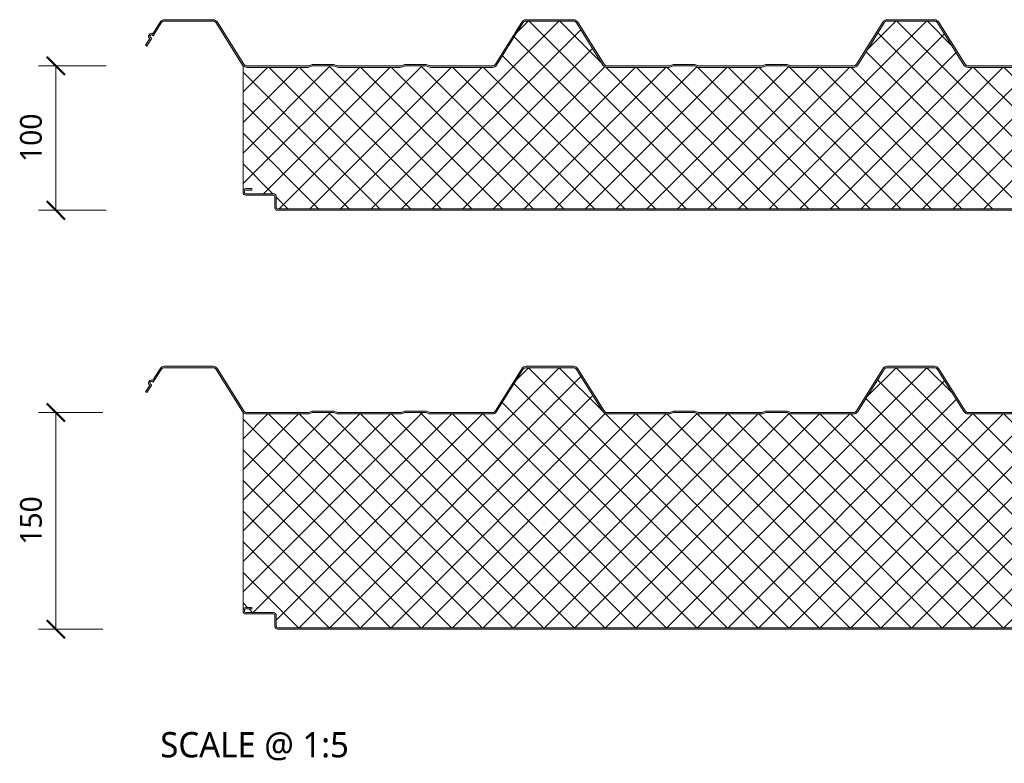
# Model space of a CAD drawing. Header units: millimetres. Extents: x 4567 to 7618, y 862 to 5928.
# Tile 3 of 6: x 4567 to 5249, y 4860 to 5375. Entities that reach past the tile are written whole.
import ezdxf

# ---------------------------------------------------------------- set-up
doc = ezdxf.new("R2010")
doc.units = ezdxf.units.MM
for name, color, linetype, lineweight in [('A-ANNO-DIMS', 211, 'Continuous', 9), ('A-ANNO-DIMS-5', 211, 'Continuous', 9), ('A-DETL-GENF', 92, 'Continuous', 13), ('G-ANNO-TEXT', 231, 'Continuous', 9)]:
    doc.layers.add(name, color=color, linetype=linetype, lineweight=lineweight)
doc.styles.add('Yu Gothic', font='Yu Gothic.ttf', dxfattribs={"height": 15})
doc.styles.add('Yu Gothic_1', font='Yu Gothic.ttf', dxfattribs={"height": 17.5})
doc.dimstyles.new('Diagonal_2', dxfattribs={"dimscale": 304.8, "dimtxt": 17.413553, "dimasz": 0.04101, "dimexe": 0.03937, "dimexo": 0.024606, "dimgap": 0.024606, "dimtad": 1, "dimdec": 0, "dimzin": 0, "dimdsep": 46, "dimtxsty": 'Yu Gothic', "dimblk1": 'OBLIQUE', "dimblk2": 'OBLIQUE', "dimsah": 1, "dimcen": 0.09, "dimazin": 0, "dimtfac": 1, "dimtdec": 4, "dimtix": 1, "dimtmove": 0, "dimatfit": 3, "dimfxl": 1, "dimtvp": 1, "dimtfill": 1, "dimtolj": 1, "dimtzin": 0, "dimarcsym": 2})

# ---------------------------------------------------------------- blocks, each defined once
blk = doc.blocks.new('Metecno RFw 1000 - FLAT FINISH - RFw 1000 100mm - FLAT-4356387-ALL PANEL')
at = {"layer": 'A-DETL-GENF'}
h = blk.add_hatch(color=256, dxfattribs=at)
h.paths.add_polyline_path([(1018.2, 0), (1018.67, 0.06), (1019.1, 0.24), (1019.47, 0.53), (1019.81, 1.03), (1019.94, 1.33), (1020, 1.8), (1020, 5.96), (1019.94, 6.43), (1019.76, 6.86), (1019.47, 7.23), (1019, 7.58), (1015.22, 9.76), (1014.79, 9.94), (1014.32, 10), (1000.89, 10.04), (1000.6, 10.16), (1000.35, 10.35), (1000.1, 10.75), (1000.04, 10.89), (1000, 11.2), (999.98, 13.32), (999.94, 13.67), (999.64, 14.25), (999.47, 14.47), (999, 14.8), (998.67, 14.94), (998.2, 15), (994, 15), (994, 14), (998.41, 13.97), (998.77, 13.76), (998.97, 13.41), (999, 13.2), (999, 11.2), (999.07, 10.63), (999.29, 10.1), (999.64, 9.64), (1000.1, 9.29), (1000.63, 9.07), (1001.2, 9), (1014.54, 9), (1018.77, 6.53), (1018.97, 6.17), (1019, 5.96), (1018.97, 1.59), (1018.77, 1.23), (1018.41, 1.03), (1018.2, 1), (23.59, 1.03), (23.23, 1.23), (23.02, 1.59), (23, 1.8), (23, 9.3), (22.92, 9.87), (22.7, 10.4), (22.35, 10.86), (21.9, 11.21), (21.37, 11.43), (20.8, 11.5), (1.59, 11.53), (1.23, 11.73), (1.02, 12.09), (1, 12.3), (1.02, 13.41), (1.23, 13.77), (1.59, 13.97), (1.8, 14), (6, 14), (6, 15), (1.59, 14.97), (1.15, 14.86), (0.76, 14.66), (0.42, 14.34), (0.17, 13.94), (0.04, 13.5), (0, 13.2), (0, 12.3), (0.06, 11.83), (0.3, 11.33), (0.52, 11.03), (1, 10.7), (1.33, 10.56), (1.8, 10.5), (21.11, 10.46), (21.4, 10.34), (21.65, 10.15), (21.85, 9.87), (21.96, 9.61), (22, 9.3), (22.01, 1.68), (22.06, 1.33), (22.24, 0.9), (22.52, 0.53), (23, 0.2), (23.33, 0.06), (23.89, 0), (1011.3, 0)])
h.paths.add_polyline_path([(422.71, 99), (423.56, 99.11), (424.36, 99.43), (425.05, 99.93), (425.59, 100.6), (443.83, 129.78), (444.25, 130.29), (444.77, 130.67), (445.38, 130.92), (446.04, 131), (478.71, 131), (479.36, 130.92), (479.97, 130.67), (480.5, 130.29), (480.91, 129.78), (499.15, 100.6), (499.69, 99.93), (500.39, 99.43), (501.18, 99.11), (502.04, 99), (544.79, 99), (545.55, 99.07), (546.28, 99.29), (548.07, 100), (562.68, 100), (564.46, 99.29), (565.19, 99.07), (565.95, 99), (608.79, 99), (609.55, 99.07), (610.28, 99.29), (612.07, 100), (626.68, 100), (628.46, 99.29), (629.19, 99.07), (629.95, 99), (672.71, 99), (673.56, 99.11), (674.36, 99.43), (675.05, 99.93), (675.59, 100.6), (693.83, 129.78), (694.25, 130.29), (694.77, 130.67), (695.38, 130.92), (696.04, 131), (728.71, 131), (729.36, 130.92), (729.97, 130.67), (730.5, 130.29), (730.91, 129.78), (749.15, 100.6), (749.69, 99.93), (750.39, 99.43), (751.18, 99.11), (752.04, 99), (794.79, 99), (795.55, 99.07), (796.28, 99.29), (798.07, 100), (812.68, 100), (814.46, 99.29), (815.19, 99.07), (815.95, 99), (858.79, 99), (859.55, 99.07), (860.28, 99.29), (862.07, 100), (876.68, 100), (878.46, 99.29), (879.19, 99.07), (879.95, 99), (922.71, 99), (923.56, 99.11), (924.36, 99.43), (925.05, 99.93), (925.59, 100.6), (943.83, 129.78), (944.25, 130.29), (944.77, 130.67), (945.38, 130.92), (946.04, 131), (978.71, 131), (979.36, 130.92), (979.97, 130.67), (980.5, 130.29), (980.91, 129.78), (999.15, 100.6), (1000, 101.13), (981.49, 130.65), (981.19, 131.01), (980.45, 131.55), (979.61, 131.89), (978.71, 132), (946.04, 132), (945.13, 131.89), (944.29, 131.55), (943.56, 131.01), (942.98, 130.31), (924.74, 101.13), (924.36, 100.66), (923.87, 100.3), (923.31, 100.08), (922.71, 100), (879.38, 100.05), (878.46, 100.36), (876.86, 100.95), (876.29, 101), (861.88, 100.95), (861.34, 100.79), (859.36, 100.05), (858.79, 100), (815.38, 100.05), (814.46, 100.36), (812.86, 100.95), (812.29, 101), (797.88, 100.95), (797.34, 100.79), (795.36, 100.05), (794.79, 100), (752.04, 100), (751.43, 100.08), (750.87, 100.3), (750.38, 100.66), (750, 101.13), (731.49, 130.65), (731.19, 131.01), (730.45, 131.55), (729.61, 131.89), (728.71, 132), (696.04, 132), (695.13, 131.89), (694.29, 131.55), (693.48, 130.92), (692.98, 130.31), (674.74, 101.13), (674.36, 100.66), (673.87, 100.3), (673.31, 100.08), (672.71, 100), (629.38, 100.05), (628.46, 100.36), (626.86, 100.95), (626.29, 101), (611.88, 100.95), (611.34, 100.79), (609.36, 100.05), (608.79, 100), (565.38, 100.05), (564.46, 100.36), (562.86, 100.95), (562.29, 101), (547.88, 100.95), (547.34, 100.79), (545.36, 100.05), (544.79, 100), (502.04, 100), (501.43, 100.08), (500.87, 100.3), (500.38, 100.66), (500, 101.13), (481.76, 130.31), (481.19, 131.01), (480.45, 131.55), (479.61, 131.89), (478.71, 132), (446.04, 132), (445.13, 131.89), (444.29, 131.55), (443.55, 131), (442.98, 130.31), (424.74, 101.13), (424.36, 100.66), (423.87, 100.3), (423.31, 100.08), (422.71, 100), (379.38, 100.05), (378.46, 100.36), (376.86, 100.95), (376.29, 101), (361.88, 100.95), (361.34, 100.79), (359.36, 100.05), (358.79, 100), (315.38, 100.05), (314.46, 100.36), (312.86, 100.95), (312.29, 101), (297.88, 100.95), (297.34, 100.79), (295.36, 100.05), (294.79, 100), (252.04, 100), (251.43, 100.08), (250.87, 100.3), (250.38, 100.66), (250, 101.13), (231.76, 130.31), (231.19, 131.01), (230.45, 131.55), (229.61, 131.89), (228.71, 132), (196.04, 132), (195.13, 131.89), (194.29, 131.55), (193.55, 131), (192.98, 130.31), (174.74, 101.13), (174.36, 100.66), (173.87, 100.3), (173.31, 100.08), (172.71, 100), (129.38, 100.05), (128.46, 100.36), (126.86, 100.95), (126.29, 101), (111.88, 100.95), (111.34, 100.79), (109.36, 100.05), (108.79, 100), (65.38, 100.05), (64.46, 100.36), (62.86, 100.95), (62.29, 101), (47.88, 100.95), (47.34, 100.79), (45.36, 100.05), (44.79, 100), (2.54, 100), (1.83, 100.12), (1.37, 100.3), (0.88, 100.66), (0.5, 101.13), (-17.74, 130.31), (-18.31, 131.01), (-19.05, 131.55), (-19.89, 131.89), (-20.79, 132), (-54.46, 132), (-55.37, 131.89), (-56.21, 131.55), (-56.94, 131.01), (-57.52, 130.31), (-62.52, 122.3), (-62.91, 122.49), (-63.34, 122.57), (-63.78, 122.55), (-64.19, 122.43), (-64.57, 122.21), (-64.88, 121.9), (-65.34, 121.16), (-65.48, 120.75), (-65.51, 120.32), (-65.44, 119.89), (-65.27, 119.49), (-65.01, 119.14), (-64.67, 118.87), (-67.52, 114.3), (-66.68, 113.77), (-63.29, 119.19), (-64.28, 119.83), (-64.47, 120.15), (-64.5, 120.51), (-64.37, 120.85), (-64.24, 120.99), (-64.07, 121.31), (-63.76, 121.52), (-63.4, 121.57), (-63.05, 121.46), (-62.2, 120.93), (-56.67, 129.78), (-56.25, 130.29), (-55.73, 130.67), (-55.12, 130.92), (-54.46, 131), (-20.79, 131), (-20.14, 130.92), (-19.53, 130.67), (-19, 130.29), (-18.59, 129.78), (-0.35, 100.6), (0.33, 99.83), (1, 99.38), (1.83, 99.09), (2.54, 99), (44.79, 99), (45.55, 99.07), (46.28, 99.29), (48.07, 100), (62.68, 100), (64.46, 99.29), (65.19, 99.07), (65.95, 99), (108.79, 99), (109.67, 99.11), (110.28, 99.29), (112.07, 100), (126.68, 100), (128.46, 99.29), (129.19, 99.07), (129.95, 99), (172.71, 99), (173.56, 99.11), (174.36, 99.43), (175.05, 99.93), (175.59, 100.6), (193.83, 129.78), (194.25, 130.29), (194.77, 130.67), (195.38, 130.92), (196.04, 131), (228.71, 131), (229.36, 130.92), (229.97, 130.67), (230.5, 130.29), (230.91, 129.78), (249.15, 100.6), (249.69, 99.93), (250.39, 99.43), (251.18, 99.11), (252.04, 99), (294.79, 99), (295.55, 99.07), (296.28, 99.29), (298.07, 100), (312.68, 100), (314.46, 99.29), (315.19, 99.07), (315.95, 99), (358.79, 99), (359.55, 99.07), (360.28, 99.29), (362.07, 100), (376.68, 100), (378.46, 99.29), (379.19, 99.07), (379.95, 99)])
h = blk.add_hatch(dxfattribs=at)
h.set_pattern_fill('FP_3', color=256, style=0, pattern_type=2)
h.set_pattern_definition([(45, (-4721.84, -5242.931), (-10.606602, 10.606602), []), (135, (-4721.84, -5242.931), (-10.606602, -10.606602), [])])
h.paths.add_polyline_path([(1011.3, 1), (1018.41, 1.03), (1018.77, 1.23), (1018.89, 1.4), (1019, 1.8), (1019, 5.96), (1018.89, 6.36), (1018.6, 6.65), (1014.54, 9), (1001.2, 9), (1000.63, 9.07), (1000.1, 9.29), (999.64, 9.64), (999.29, 10.1), (999.07, 10.63), (999, 11.2), (999, 13.2), (998.89, 13.6), (998.6, 13.89), (998.2, 14), (994, 14), (994, 15), (998.2, 15), (998.67, 14.94), (999.1, 14.76), (999.47, 14.47), (999.76, 14.1), (999.94, 13.67), (1000, 13.2), (1000, 99.24), (980.91, 129.78), (980.5, 130.29), (979.97, 130.67), (979.36, 130.92), (978.71, 131), (946.04, 131), (945.38, 130.92), (944.77, 130.67), (944.25, 130.29), (943.83, 129.78), (925.59, 100.6), (925.05, 99.93), (924.36, 99.43), (923.56, 99.11), (922.71, 99), (879.95, 99), (879.19, 99.07), (878.46, 99.29), (876.68, 100), (862.07, 100), (860.28, 99.29), (859.55, 99.07), (858.79, 99), (815.95, 99), (815.19, 99.07), (814.46, 99.29), (812.68, 100), (798.07, 100), (796.28, 99.29), (795.55, 99.07), (794.79, 99), (752.04, 99), (751.18, 99.11), (750.39, 99.43), (749.69, 99.93), (749.15, 100.6), (730.91, 129.78), (730.5, 130.29), (729.97, 130.67), (729.36, 130.92), (728.71, 131), (696.04, 131), (695.38, 130.92), (694.77, 130.67), (694.25, 130.29), (693.83, 129.78), (675.59, 100.6), (675.05, 99.93), (674.36, 99.43), (673.56, 99.11), (672.71, 99), (629.95, 99), (629.19, 99.07), (628.46, 99.29), (626.68, 100), (612.07, 100), (610.28, 99.29), (609.55, 99.07), (608.79, 99), (565.95, 99), (565.19, 99.07), (564.46, 99.29), (562.68, 100), (548.07, 100), (546.28, 99.29), (545.55, 99.07), (544.79, 99), (502.04, 99), (501.18, 99.11), (500.39, 99.43), (499.69, 99.93), (499.15, 100.6), (480.91, 129.78), (480.5, 130.29), (479.97, 130.67), (479.36, 130.92), (478.71, 131), (446.04, 131), (445.38, 130.92), (444.77, 130.67), (444.25, 130.29), (443.83, 129.78), (425.59, 100.6), (425.05, 99.93), (424.36, 99.43), (423.56, 99.11), (422.71, 99), (379.95, 99), (379.19, 99.07), (378.46, 99.29), (376.68, 100), (362.07, 100), (360.28, 99.29), (359.55, 99.07), (358.79, 99), (315.95, 99), (315.19, 99.07), (314.46, 99.29), (312.68, 100), (298.07, 100), (296.28, 99.29), (295.55, 99.07), (294.79, 99), (252.04, 99), (251.18, 99.11), (250.39, 99.43), (249.69, 99.93), (249.15, 100.6), (230.91, 129.78), (230.5, 130.29), (229.97, 130.67), (229.36, 130.92), (228.71, 131), (196.04, 131), (195.38, 130.92), (194.77, 130.67), (194.25, 130.29), (193.83, 129.78), (175.59, 100.6), (175.05, 99.93), (174.36, 99.43), (173.56, 99.11), (172.71, 99), (129.95, 99), (129.19, 99.07), (128.46, 99.29), (126.68, 100), (112.07, 100), (110.28, 99.29), (109.55, 99.07), (108.79, 99), (65.95, 99), (65.19, 99.07), (64.46, 99.29), (62.68, 100), (48.07, 100), (46.28, 99.29), (45.55, 99.07), (44.79, 99), (2.54, 99), (1.83, 99.07), (1.15, 99.3), (0.53, 99.65), (0, 100.13), (0, 13.3), (0.08, 13.75), (0.3, 14.19), (0.56, 14.51), (0.93, 14.78), (1.35, 14.94), (1.8, 15), (6, 15), (6, 14), (1.59, 13.97), (1.23, 13.77), (1.1, 13.6), (1, 13.2), (1, 12.3), (1.1, 11.9), (1.4, 11.61), (1.8, 11.5), (20.8, 11.5), (21.37, 11.43), (21.9, 11.21), (22.35, 10.86), (22.7, 10.4), (22.92, 9.87), (23, 9.3), (23, 1.8), (23.1, 1.4), (23.4, 1.11), (23.8, 1), (994.31, 1)])
for p, q in [((-57.52, 130.31), (-62.52, 122.3)), ((-62.2, 120.93), (-56.67, 129.78)), ((-20.79, 132), (-54.46, 132)), ((-54.46, 131), (-20.79, 131)), ((-18.59, 129.78), (-0.35, 100.6)), ((0.5, 101.13), (-17.74, 130.31)), ((192.98, 130.31), (174.74, 101.13)), ((193.83, 129.78), (175.59, 100.6)), ((228.71, 132), (196.04, 132)), ((228.71, 131), (196.04, 131)), ((249.15, 100.6), (230.91, 129.78)), ((250, 101.13), (231.76, 130.31)), ((442.98, 130.31), (424.74, 101.13)), ((443.83, 129.78), (425.59, 100.6)), ((478.71, 132), (446.04, 132)), ((478.71, 131), (446.04, 131)), ((499.15, 100.6), (480.91, 129.78)), ((500, 101.13), (481.76, 130.31)), ((-64.67, 118.87), (-67.52, 114.3)), ((-66.68, 113.77), (-63.29, 119.19)), ((-63.29, 119.19), (-64.14, 119.72)), ((-63.05, 121.46), (-62.2, 120.93)), ((-67.52, 114.3), (-66.68, 113.77)), ((0, 100.13), (0, 13.3)), ((44.79, 100), (2.54, 100)), ((44.79, 99), (2.54, 99)), ((47.34, 100.79), (45.91, 100.21)), ((48.07, 100), (46.28, 99.29)), ((62.68, 100), (48.07, 100)), ((62.29, 101), (48.45, 101)), ((64.46, 99.29), (62.68, 100)), ((64.84, 100.21), (63.41, 100.79)), ((108.79, 100), (65.95, 100)), ((108.79, 99), (65.95, 99)), ((111.34, 100.79), (109.91, 100.21)), ((112.07, 100), (110.28, 99.29)), ((126.68, 100), (112.07, 100)), ((126.29, 101), (112.45, 101)), ((128.46, 99.29), (126.68, 100)), ((128.84, 100.21), (127.41, 100.79)), ((172.71, 100), (129.95, 100)), ((172.71, 99), (129.95, 99)), ((294.79, 100), (252.04, 100)), ((294.79, 99), (252.04, 99)), ((297.34, 100.79), (295.91, 100.21)), ((298.07, 100), (296.28, 99.29)), ((312.68, 100), (298.07, 100)), ((312.29, 101), (298.45, 101)), ((314.46, 99.29), (312.68, 100)), ((314.84, 100.21), (313.41, 100.79)), ((358.79, 100), (315.95, 100)), ((358.79, 99), (315.95, 99)), ((361.34, 100.79), (359.91, 100.21)), ((362.07, 100), (360.28, 99.29)), ((376.68, 100), (362.07, 100)), ((376.29, 101), (362.45, 101)), ((378.46, 99.29), (376.68, 100)), ((378.84, 100.21), (377.41, 100.79)), ((422.71, 100), (379.95, 100)), ((422.71, 99), (379.95, 99)), ((544.79, 100), (502.04, 100)), ((544.79, 99), (502.04, 99)), ((1.8, 15), (6, 15)), ((6, 14), (1.8, 14)), ((6, 15), (6, 14)), ((0, 13.2), (0, 12.3)), ((1, 13.2), (1, 12.3)), ((1.8, 11.5), (20.8, 11.5)), ((1.8, 10.5), (20.8, 10.5)), ((22, 9.3), (22, 1.8)), ((23, 9.3), (23, 1.8)), ((23.8, 1), (1018.2, 1)), ((23.8, 0), (1018.2, 0))]:
    blk.add_line(p, q, dxfattribs=at)
for centre, radius, start, end in [((-54.46, 128.4), 3.6, 90, 147.99462), ((-54.46, 128.4), 2.6, 90, 147.99462), ((-20.79, 128.4), 3.6, 32.00538, 90), ((-20.79, 128.4), 2.6, 32.00538, 90), ((196.04, 128.4), 3.6, 90, 147.99462), ((196.04, 128.4), 2.6, 90, 147.99462), ((228.71, 128.4), 3.6, 32.00538, 90), ((228.71, 128.4), 2.6, 32.00538, 90), ((446.04, 128.4), 3.6, 90, 147.99462), ((446.04, 128.4), 2.6, 90, 147.99462), ((478.71, 128.4), 3.6, 32.00538, 90), ((478.71, 128.4), 2.6, 32.00538, 90), ((-63.71, 120.4), 1.8, 140.80924, 238.00039), ((-63.47, 120.78), 1.8, 57.99, 155.17076), ((-63.71, 120.4), 0.8, 131.65518, 238.00039), ((-63.47, 120.78), 0.8, 57.99462, 164.32482), ((2.54, 102.4), 3.4, 212.00538, 222.12081), ((2.54, 102.4), 3.4, 221.7854, 270), ((2.54, 102.4), 2.4, 212.00538, 270), ((44.79, 103), 3, 270, 291.80141), ((44.79, 103), 4, 270, 291.80141), ((48.45, 98), 3, 90, 111.80141), ((62.29, 98), 3, 68.19859, 90), ((65.95, 103), 4, 248.19859, 270), ((65.95, 103), 3, 248.19859, 270), ((108.79, 103), 3, 270, 291.80141), ((108.79, 103), 4, 270, 291.80141), ((112.45, 98), 3, 90, 111.80141), ((126.29, 98), 3, 68.19859, 90), ((129.95, 103), 4, 248.19859, 270), ((129.95, 103), 3, 248.19859, 270), ((172.71, 102.4), 2.4, 270, 327.99462), ((172.71, 102.4), 3.4, 270, 327.99462), ((252.04, 102.4), 3.4, 212.00538, 270), ((252.04, 102.4), 2.4, 212.00538, 270), ((294.79, 103), 3, 270, 291.80141), ((294.79, 103), 4, 270, 291.80141), ((298.45, 98), 3, 90, 111.80141), ((312.29, 98), 3, 68.19859, 90), ((315.95, 103), 4, 248.19859, 270), ((315.95, 103), 3, 248.19859, 270), ((358.79, 103), 3, 270, 291.80141), ((358.79, 103), 4, 270, 291.80141), ((362.45, 98), 3, 90, 111.80141), ((376.29, 98), 3, 68.19859, 90), ((379.95, 103), 4, 248.19859, 270), ((379.95, 103), 3, 248.19859, 270), ((422.71, 102.4), 2.4, 270, 327.99462), ((422.71, 102.4), 3.4, 270, 327.99462), ((502.04, 102.4), 3.4, 212.00538, 270), ((502.04, 102.4), 2.4, 212.00538, 270), ((1.8, 13.2), 1.8, 90, 176.836), ((1.8, 13.2), 0.8, 90, 180), ((1.8, 13.2), 1.8, 176.8012, 180), ((1.8, 12.3), 1.8, 180, 270), ((1.8, 13.2), 0.8, 150, 180), ((1.8, 12.3), 0.8, 180, 210), ((1.8, 12.3), 0.8, 180, 270), ((20.8, 9.3), 2.2, 0, 90), ((20.8, 9.3), 1.2, 360, 90), ((23.8, 1.8), 1.8, 180, 270), ((23.8, 1.8), 0.8, 180, 210), ((23.8, 1.8), 0.8, 180, 270)]:
    blk.add_arc(centre, radius, start, end, dxfattribs=at)
blk = doc.blocks.new('Metecno RFw 1000 - FLAT FINISH - RFw 1000 150mm - FLAT-4356377-ALL PANEL')
at = {"layer": 'A-DETL-GENF'}
h = blk.add_hatch(color=256, dxfattribs=at)
h.paths.add_polyline_path([(994.31, 0), (1018.6, 0.05), (1018.67, 0.06), (1019.1, 0.24), (1019.47, 0.53), (1019.81, 1.03), (1019.94, 1.33), (1020, 1.8), (1020, 5.96), (1019.94, 6.43), (1019.76, 6.86), (1019.47, 7.23), (1019, 7.58), (1015.22, 9.76), (1014.79, 9.94), (1014.32, 10), (1000.89, 10.04), (1000.6, 10.16), (1000.35, 10.35), (1000.1, 10.75), (1000.04, 10.89), (1000, 11.2), (999.98, 13.39), (999.94, 13.67), (999.64, 14.25), (999.47, 14.47), (999, 14.8), (998.67, 14.94), (998.2, 15), (994, 15), (994, 14), (998.41, 13.97), (998.77, 13.76), (998.97, 13.41), (999, 13.2), (999, 11.2), (999.07, 10.63), (999.29, 10.1), (999.64, 9.64), (1000.1, 9.29), (1000.63, 9.07), (1001.2, 9), (1014.54, 9), (1018.77, 6.53), (1018.97, 6.17), (1019, 5.96), (1018.97, 1.59), (1018.77, 1.23), (1018.41, 1.03), (1018.2, 1), (23.59, 1.03), (23.23, 1.23), (23.02, 1.59), (23, 1.8), (23, 9.3), (22.92, 9.87), (22.7, 10.4), (22.35, 10.86), (21.9, 11.21), (21.37, 11.43), (20.8, 11.5), (1.59, 11.53), (1.23, 11.73), (1.02, 12.09), (1, 12.3), (1.02, 13.41), (1.23, 13.77), (1.59, 13.97), (1.8, 14), (6, 14), (6, 15), (1.59, 14.97), (1.15, 14.86), (0.76, 14.66), (0.42, 14.34), (0.17, 13.94), (0.04, 13.5), (0, 13.2), (0.01, 12.18), (0.1, 11.73), (0.24, 11.4), (0.52, 11.03), (1, 10.7), (1.33, 10.56), (1.8, 10.5), (21.11, 10.46), (21.4, 10.34), (21.65, 10.15), (21.85, 9.87), (21.96, 9.61), (22, 9.3), (22.01, 1.68), (22.06, 1.33), (22.24, 0.9), (22.52, 0.53), (23, 0.2), (23.33, 0.06), (23.89, 0), (977.32, 0)])
h.paths.add_polyline_path([(422.71, 149), (423.56, 149.11), (424.36, 149.43), (425.05, 149.93), (425.59, 150.6), (443.83, 179.78), (444.25, 180.29), (444.77, 180.67), (445.38, 180.92), (446.04, 181), (478.71, 181), (479.36, 180.92), (479.97, 180.67), (480.5, 180.29), (480.91, 179.78), (499.15, 150.6), (499.69, 149.93), (500.39, 149.43), (501.18, 149.11), (502.04, 149), (544.79, 149), (545.55, 149.07), (546.28, 149.29), (548.07, 150), (562.68, 150), (564.46, 149.29), (565.19, 149.07), (565.95, 149), (608.79, 149), (609.55, 149.07), (610.28, 149.29), (612.07, 150), (626.68, 150), (628.46, 149.29), (629.19, 149.07), (629.95, 149), (672.71, 149), (673.56, 149.11), (674.36, 149.43), (675.05, 149.93), (675.59, 150.6), (693.83, 179.78), (694.25, 180.29), (694.77, 180.67), (695.38, 180.92), (696.04, 181), (728.71, 181), (729.36, 180.92), (729.97, 180.67), (730.5, 180.29), (730.91, 179.78), (749.15, 150.6), (749.69, 149.93), (750.39, 149.43), (751.18, 149.11), (752.04, 149), (794.79, 149), (795.55, 149.07), (796.28, 149.29), (798.07, 150), (812.68, 150), (814.46, 149.29), (815.19, 149.07), (815.95, 149), (858.79, 149), (859.55, 149.07), (860.28, 149.29), (862.07, 150), (876.68, 150), (878.46, 149.29), (879.19, 149.07), (879.95, 149), (922.71, 149), (923.56, 149.11), (924.36, 149.43), (925.05, 149.93), (925.59, 150.6), (943.83, 179.78), (944.25, 180.29), (944.77, 180.67), (945.38, 180.92), (946.04, 181), (978.71, 181), (979.36, 180.92), (979.97, 180.67), (980.5, 180.29), (980.91, 179.78), (999.15, 150.6), (1000, 151.13), (981.49, 180.65), (981.19, 181.01), (980.45, 181.55), (979.61, 181.89), (978.71, 182), (946.04, 182), (945.13, 181.89), (944.29, 181.55), (943.56, 181.01), (942.98, 180.31), (924.74, 151.13), (924.36, 150.66), (923.87, 150.3), (923.31, 150.08), (922.71, 150), (879.38, 150.05), (878.46, 150.36), (876.86, 150.95), (876.29, 151), (861.88, 150.95), (861.34, 150.79), (859.36, 150.05), (858.79, 150), (815.38, 150.05), (814.46, 150.36), (812.86, 150.95), (812.29, 151), (797.88, 150.95), (797.34, 150.79), (795.36, 150.05), (794.79, 150), (752.04, 150), (751.43, 150.08), (750.87, 150.3), (750.38, 150.66), (750, 151.13), (731.49, 180.65), (731.19, 181.01), (730.45, 181.55), (729.61, 181.89), (728.71, 182), (696.04, 182), (695.13, 181.89), (694.29, 181.55), (693.55, 181), (692.98, 180.31), (674.74, 151.13), (674.36, 150.66), (673.87, 150.3), (673.31, 150.08), (672.71, 150), (629.38, 150.05), (628.46, 150.36), (626.86, 150.95), (626.29, 151), (611.88, 150.95), (611.34, 150.79), (609.36, 150.05), (608.79, 150), (565.38, 150.05), (564.46, 150.36), (562.86, 150.95), (562.29, 151), (547.88, 150.95), (547.34, 150.79), (545.36, 150.05), (544.79, 150), (502.04, 150), (501.43, 150.08), (500.87, 150.3), (500.38, 150.66), (500, 151.13), (481.76, 180.31), (481.19, 181.01), (480.45, 181.55), (479.61, 181.89), (478.71, 182), (446.04, 182), (445.13, 181.89), (444.25, 181.52), (443.55, 181), (442.98, 180.31), (424.74, 151.13), (424.36, 150.66), (423.87, 150.3), (423.31, 150.08), (422.71, 150), (379.38, 150.05), (378.46, 150.36), (376.86, 150.95), (376.29, 151), (361.88, 150.95), (361.34, 150.79), (359.36, 150.05), (358.79, 150), (315.38, 150.05), (314.46, 150.36), (312.86, 150.95), (312.29, 151), (297.88, 150.95), (297.34, 150.79), (295.36, 150.05), (294.79, 150), (252.04, 150), (251.43, 150.08), (250.87, 150.3), (250.38, 150.66), (250, 151.13), (231.76, 180.31), (231.19, 181.01), (230.45, 181.55), (229.61, 181.89), (228.71, 182), (196.04, 182), (195.13, 181.89), (194.29, 181.55), (193.55, 181), (192.98, 180.31), (174.74, 151.13), (174.36, 150.66), (173.87, 150.3), (173.31, 150.08), (172.71, 150), (129.38, 150.05), (128.46, 150.36), (126.86, 150.95), (126.29, 151), (111.88, 150.95), (111.34, 150.79), (109.36, 150.05), (108.79, 150), (65.38, 150.05), (64.46, 150.36), (62.86, 150.95), (62.29, 151), (47.88, 150.95), (47.34, 150.79), (45.36, 150.05), (44.79, 150), (2.54, 150), (1.83, 150.12), (1.37, 150.3), (0.88, 150.66), (0.5, 151.13), (-17.74, 180.31), (-18.31, 181.01), (-19.05, 181.55), (-19.89, 181.89), (-20.79, 182), (-54.46, 182), (-55.37, 181.89), (-56.21, 181.55), (-56.94, 181.01), (-57.52, 180.31), (-62.52, 172.3), (-62.91, 172.49), (-63.34, 172.57), (-63.78, 172.55), (-64.19, 172.43), (-64.57, 172.21), (-64.88, 171.9), (-65.34, 171.16), (-65.48, 170.75), (-65.51, 170.32), (-65.44, 169.89), (-65.27, 169.49), (-65.01, 169.14), (-64.67, 168.87), (-67.52, 164.3), (-66.68, 163.77), (-63.29, 169.19), (-64.28, 169.83), (-64.47, 170.15), (-64.5, 170.51), (-64.37, 170.85), (-64.24, 170.99), (-64.07, 171.31), (-63.76, 171.52), (-63.4, 171.57), (-63.05, 171.46), (-62.2, 170.93), (-56.67, 179.78), (-56.25, 180.29), (-55.73, 180.67), (-55.12, 180.92), (-54.46, 181), (-20.79, 181), (-20.14, 180.92), (-19.53, 180.67), (-19, 180.29), (-18.59, 179.78), (-0.35, 150.6), (0.33, 149.83), (1, 149.38), (1.83, 149.09), (2.54, 149), (44.79, 149), (45.55, 149.07), (46.28, 149.29), (48.07, 150), (62.68, 150), (64.46, 149.29), (65.19, 149.07), (65.95, 149), (108.79, 149), (109.67, 149.11), (110.28, 149.29), (112.07, 150), (126.68, 150), (128.46, 149.29), (129.19, 149.07), (129.95, 149), (172.71, 149), (173.56, 149.11), (174.36, 149.43), (175.05, 149.93), (175.59, 150.6), (193.83, 179.78), (194.25, 180.29), (194.77, 180.67), (195.38, 180.92), (196.04, 181), (228.71, 181), (229.36, 180.92), (229.97, 180.67), (230.5, 180.29), (230.91, 179.78), (249.15, 150.6), (249.69, 149.93), (250.39, 149.43), (251.18, 149.11), (252.04, 149), (294.79, 149), (295.55, 149.07), (296.28, 149.29), (298.07, 150), (312.68, 150), (314.46, 149.29), (315.19, 149.07), (315.95, 149), (358.79, 149), (359.55, 149.07), (360.28, 149.29), (362.07, 150), (376.68, 150), (378.46, 149.29), (379.19, 149.07), (379.95, 149)])
h = blk.add_hatch(dxfattribs=at)
h.set_pattern_fill('FP_4', color=256, style=0, pattern_type=2)
h.set_pattern_definition([(45, (-4721.84, -4952.931), (-10.606602, 10.606602), []), (135, (-4721.84, -4952.931), (-10.606602, -10.606602), [])])
h.paths.add_polyline_path([(994.31, 1), (1018.41, 1.03), (1018.77, 1.23), (1018.89, 1.4), (1019, 1.8), (1019, 5.96), (1018.89, 6.36), (1018.6, 6.65), (1014.54, 9), (1001.2, 9), (1000.63, 9.07), (1000.1, 9.29), (999.64, 9.64), (999.29, 10.1), (999.07, 10.63), (999, 11.2), (998.95, 13.39), (998.89, 13.6), (998.6, 13.89), (998.2, 14), (994, 14), (994, 15), (998.2, 15), (998.67, 14.94), (999.1, 14.76), (999.47, 14.47), (999.76, 14.1), (999.94, 13.67), (1000, 13.39), (1000, 149.24), (980.91, 179.78), (980.5, 180.29), (979.97, 180.67), (979.36, 180.92), (978.71, 181), (946.04, 181), (945.38, 180.92), (944.77, 180.67), (944.25, 180.29), (943.83, 179.78), (925.59, 150.6), (925.05, 149.93), (924.36, 149.43), (923.56, 149.11), (922.71, 149), (879.95, 149), (879.19, 149.07), (878.46, 149.29), (876.68, 150), (862.07, 150), (860.28, 149.29), (859.55, 149.07), (858.79, 149), (815.95, 149), (815.19, 149.07), (814.46, 149.29), (812.68, 150), (798.07, 150), (796.28, 149.29), (795.55, 149.07), (794.79, 149), (752.04, 149), (751.18, 149.11), (750.39, 149.43), (749.69, 149.93), (749.15, 150.6), (730.91, 179.78), (730.5, 180.29), (729.97, 180.67), (729.36, 180.92), (728.71, 181), (696.04, 181), (695.38, 180.92), (694.77, 180.67), (694.25, 180.29), (693.83, 179.78), (675.59, 150.6), (675.05, 149.93), (674.36, 149.43), (673.56, 149.11), (672.71, 149), (629.95, 149), (629.19, 149.07), (628.46, 149.29), (626.68, 150), (612.07, 150), (610.28, 149.29), (609.55, 149.07), (608.79, 149), (565.95, 149), (565.19, 149.07), (564.46, 149.29), (562.68, 150), (548.07, 150), (546.28, 149.29), (545.55, 149.07), (544.79, 149), (502.04, 149), (501.18, 149.11), (500.39, 149.43), (499.69, 149.93), (499.15, 150.6), (480.91, 179.78), (480.5, 180.29), (479.97, 180.67), (479.36, 180.92), (478.71, 181), (446.04, 181), (445.38, 180.92), (444.77, 180.67), (444.25, 180.29), (443.83, 179.78), (425.59, 150.6), (425.05, 149.93), (424.36, 149.43), (423.56, 149.11), (422.71, 149), (379.95, 149), (379.19, 149.07), (378.46, 149.29), (376.68, 150), (362.07, 150), (360.28, 149.29), (359.55, 149.07), (358.79, 149), (315.95, 149), (315.19, 149.07), (314.46, 149.29), (312.68, 150), (298.07, 150), (296.28, 149.29), (295.55, 149.07), (294.79, 149), (252.04, 149), (251.18, 149.11), (250.39, 149.43), (249.69, 149.93), (249.15, 150.6), (230.91, 179.78), (230.5, 180.29), (229.97, 180.67), (229.36, 180.92), (228.71, 181), (196.04, 181), (195.38, 180.92), (194.77, 180.67), (194.25, 180.29), (193.83, 179.78), (175.59, 150.6), (175.05, 149.93), (174.36, 149.43), (173.56, 149.11), (172.71, 149), (129.95, 149), (129.19, 149.07), (128.46, 149.29), (126.68, 150), (112.07, 150), (110.28, 149.29), (109.55, 149.07), (108.79, 149), (65.95, 149), (65.19, 149.07), (64.46, 149.29), (62.68, 150), (48.07, 150), (46.28, 149.29), (45.55, 149.07), (44.79, 149), (2.54, 149), (1.83, 149.07), (1.15, 149.3), (0.53, 149.65), (0, 150.13), (0.02, 13.39), (0.08, 13.75), (0.27, 14.16), (0.56, 14.51), (0.93, 14.78), (1.35, 14.94), (1.8, 15), (6, 15), (6, 14), (1.59, 13.97), (1.23, 13.77), (1.1, 13.6), (1, 13.2), (1, 12.3), (1.1, 11.9), (1.4, 11.61), (1.8, 11.5), (20.8, 11.5), (21.37, 11.43), (21.9, 11.21), (22.35, 10.86), (22.7, 10.4), (22.92, 9.87), (23, 9.3), (23, 1.8), (23.1, 1.4), (23.4, 1.11), (23.8, 1), (977.32, 1)])
for p, q in [((-57.52, 180.31), (-62.52, 172.3)), ((-62.2, 170.93), (-56.67, 179.78)), ((-20.79, 182), (-54.46, 182)), ((-54.46, 181), (-20.79, 181)), ((-18.59, 179.78), (-0.35, 150.6)), ((0.5, 151.13), (-17.74, 180.31)), ((192.98, 180.31), (174.74, 151.13)), ((193.83, 179.78), (175.59, 150.6)), ((228.71, 182), (196.04, 182)), ((228.71, 181), (196.04, 181)), ((249.15, 150.6), (230.91, 179.78)), ((250, 151.13), (231.76, 180.31)), ((442.98, 180.31), (424.74, 151.13)), ((443.83, 179.78), (425.59, 150.6)), ((478.71, 182), (446.04, 182)), ((478.71, 181), (446.04, 181)), ((499.15, 150.6), (480.91, 179.78)), ((500, 151.13), (481.76, 180.31)), ((-63.05, 171.46), (-62.2, 170.93)), ((-64.67, 168.87), (-67.52, 164.3)), ((-67.52, 164.3), (-66.68, 163.77)), ((-66.68, 163.77), (-63.29, 169.19)), ((-63.29, 169.19), (-64.14, 169.72)), ((0, 150.13), (0, 13.3)), ((47.34, 150.79), (45.91, 150.21)), ((62.29, 151), (48.45, 151)), ((64.84, 150.21), (63.41, 150.79)), ((111.34, 150.79), (109.91, 150.21)), ((126.29, 151), (112.45, 151)), ((128.84, 150.21), (127.41, 150.79)), ((297.34, 150.79), (295.91, 150.21)), ((312.29, 151), (298.45, 151)), ((314.84, 150.21), (313.41, 150.79)), ((361.34, 150.79), (359.91, 150.21)), ((376.29, 151), (362.45, 151)), ((378.84, 150.21), (377.41, 150.79)), ((44.79, 150), (2.54, 150)), ((44.79, 149), (2.54, 149)), ((48.07, 150), (46.28, 149.29)), ((62.68, 150), (48.07, 150)), ((64.46, 149.29), (62.68, 150)), ((108.79, 150), (65.95, 150)), ((108.79, 149), (65.95, 149)), ((112.07, 150), (110.28, 149.29)), ((126.68, 150), (112.07, 150)), ((128.46, 149.29), (126.68, 150)), ((172.71, 150), (129.95, 150)), ((172.71, 149), (129.95, 149)), ((294.79, 150), (252.04, 150)), ((294.79, 149), (252.04, 149)), ((298.07, 150), (296.28, 149.29)), ((312.68, 150), (298.07, 150)), ((314.46, 149.29), (312.68, 150)), ((358.79, 150), (315.95, 150)), ((358.79, 149), (315.95, 149)), ((362.07, 150), (360.28, 149.29)), ((376.68, 150), (362.07, 150)), ((378.46, 149.29), (376.68, 150)), ((422.71, 150), (379.95, 150)), ((422.71, 149), (379.95, 149)), ((544.79, 150), (502.04, 150)), ((544.79, 149), (502.04, 149)), ((1.8, 15), (6, 15)), ((6, 14), (1.8, 14)), ((6, 15), (6, 14)), ((0, 13.2), (0, 12.3)), ((1, 13.2), (1, 12.3)), ((1.8, 11.5), (20.8, 11.5)), ((1.8, 10.5), (20.8, 10.5)), ((22, 9.3), (22, 1.8)), ((23, 9.3), (23, 1.8)), ((23.8, 1), (1018.2, 1)), ((23.8, 0), (1018.2, 0))]:
    blk.add_line(p, q, dxfattribs=at)
for centre, radius, start, end in [((-54.46, 178.4), 3.6, 90, 147.99462), ((-54.46, 178.4), 2.6, 90, 147.99462), ((-20.79, 178.4), 3.6, 32.00538, 90), ((-20.79, 178.4), 2.6, 32.00538, 90), ((196.04, 178.4), 3.6, 90, 147.99462), ((196.04, 178.4), 2.6, 90, 147.99462), ((228.71, 178.4), 3.6, 32.00538, 90), ((228.71, 178.4), 2.6, 32.00538, 90), ((446.04, 178.4), 3.6, 90, 147.99462), ((446.04, 178.4), 2.6, 90, 147.99462), ((478.71, 178.4), 3.6, 32.00538, 90), ((478.71, 178.4), 2.6, 32.00538, 90), ((-63.71, 170.4), 1.8, 140.80924, 238.00039), ((-63.47, 170.78), 1.8, 57.99, 155.17076), ((-63.71, 170.4), 0.8, 131.65518, 238.00039), ((-63.47, 170.78), 0.8, 57.99462, 164.32482), ((2.54, 152.4), 3.4, 212.00538, 222.12081), ((2.54, 152.4), 3.4, 221.7854, 270), ((2.54, 152.4), 2.4, 212.00538, 270), ((44.79, 153), 3, 270, 291.80141), ((48.45, 148), 3, 90, 111.80141), ((62.29, 148), 3, 68.19859, 90), ((65.95, 153), 3, 248.19859, 270), ((108.79, 153), 3, 270, 291.80141), ((112.45, 148), 3, 90, 111.80141), ((126.29, 148), 3, 68.19859, 90), ((129.95, 153), 3, 248.19859, 270), ((172.71, 152.4), 2.4, 270, 327.99462), ((172.71, 152.4), 3.4, 270, 327.99462), ((252.04, 152.4), 3.4, 212.00538, 270), ((252.04, 152.4), 2.4, 212.00538, 270), ((294.79, 153), 3, 270, 291.80141), ((298.45, 148), 3, 90, 111.80141), ((312.29, 148), 3, 68.19859, 90), ((315.95, 153), 3, 248.19859, 270), ((358.79, 153), 3, 270, 291.80141), ((362.45, 148), 3, 90, 111.80141), ((376.29, 148), 3, 68.19859, 90), ((379.95, 153), 3, 248.19859, 270), ((422.71, 152.4), 2.4, 270, 327.99462), ((422.71, 152.4), 3.4, 270, 327.99462), ((502.04, 152.4), 3.4, 212.00538, 270), ((502.04, 152.4), 2.4, 212.00538, 270), ((44.79, 153), 4, 270, 291.80141), ((65.95, 153), 4, 248.19859, 270), ((108.79, 153), 4, 270, 291.80141), ((129.95, 153), 4, 248.19859, 270), ((294.79, 153), 4, 270, 291.80141), ((315.95, 153), 4, 248.19859, 270), ((358.79, 153), 4, 270, 291.80141), ((379.95, 153), 4, 248.19859, 270), ((1.8, 13.2), 1.8, 90, 176.836), ((1.8, 13.2), 0.8, 90, 180), ((1.8, 13.2), 1.8, 176.8012, 180), ((1.8, 12.3), 1.8, 180, 270), ((1.8, 13.2), 0.8, 150, 180), ((1.8, 12.3), 0.8, 180, 210), ((1.8, 12.3), 0.8, 180, 270), ((20.8, 9.3), 2.2, 0, 90), ((20.8, 9.3), 1.2, 360, 90), ((23.8, 1.8), 1.8, 180, 270), ((23.8, 1.8), 0.8, 180, 210), ((23.8, 1.8), 0.8, 180, 270)]:
    blk.add_arc(centre, radius, start, end, dxfattribs=at)
blk = doc.blocks.new('DIMBLOCK3-ALL PANEL')
at = {"layer": 'A-ANNO-DIMS-5', "lineweight": 50}
for p, q in [((4592.22, 5342.93), (4585.97, 5349.18)), ((4592.22, 5342.93), (4598.47, 5336.68)), ((4592.22, 5242.93), (4585.97, 5249.18)), ((4592.22, 5242.93), (4598.47, 5236.68))]:
    blk.add_line(p, q, dxfattribs=at)
at = {"layer": 'A-ANNO-DIMS-5'}
for p, q in [((4592.22, 5342.93), (4580.22, 5342.93)), ((4592.22, 5242.93), (4592.22, 5342.93)), ((4592.22, 5342.93), (4627.05, 5342.93)), ((4592.22, 5242.93), (4580.22, 5242.93)), ((4592.22, 5242.93), (4627.05, 5242.93))]:
    blk.add_line(p, q, dxfattribs=at)
at = {"layer": 'A-ANNO-DIMS-5', "color": 0, "insert": (4567.41, 5276.41), "char_height": 15, "width": 39.6414, "attachment_point": 1, "rotation": 90, "line_spacing_factor": 1.024327, "style": 'Yu Gothic', "bg_fill": 3, "box_fill_scale": 1.25, "bg_fill_color": 256, "bg_fill_true_color": 13158600, "bg_fill_transparency": 0}
blk.add_mtext('100', dxfattribs=at)
blk = doc.blocks.new('_Oblique')
at = {"color": 0, "linetype": 'ByBlock', "lineweight": -2}
blk.add_line((-0.5, -0.5), (0.5, 0.5), dxfattribs=at)
blk = doc.blocks.new('DIMBLOCK4-ALL PANEL')
at = {"layer": 'A-ANNO-DIMS-5', "lineweight": 50}
for p, q in [((4592.22, 5102.93), (4585.97, 5109.18)), ((4592.22, 5102.93), (4598.47, 5096.68)), ((4592.22, 4952.93), (4585.97, 4959.18)), ((4592.22, 4952.93), (4598.47, 4946.68))]:
    blk.add_line(p, q, dxfattribs=at)
at = {"layer": 'A-ANNO-DIMS-5'}
for p, q in [((4592.22, 5102.93), (4580.22, 5102.93)), ((4592.22, 4952.93), (4592.22, 5102.93)), ((4592.22, 5102.93), (4624.66, 5102.93)), ((4592.22, 4952.93), (4580.22, 4952.93)), ((4592.22, 4952.93), (4624.66, 4952.93))]:
    blk.add_line(p, q, dxfattribs=at)
at = {"layer": 'A-ANNO-DIMS-5', "color": 0, "insert": (4567.41, 5011.41), "char_height": 15, "width": 39.6414, "attachment_point": 1, "rotation": 90, "line_spacing_factor": 1.024327, "style": 'Yu Gothic', "bg_fill": 3, "box_fill_scale": 1.25, "bg_fill_color": 256, "bg_fill_true_color": 13158600, "bg_fill_transparency": 0}
blk.add_mtext('150', dxfattribs=at)

msp = doc.modelspace()

# ---------------------------------------------------------------- block references
at = {"layer": 'A-DETL-GENF'}
for name, p in [('Metecno RFw 1000 - FLAT FINISH - RFw 1000 100mm - FLAT-4356387-ALL PANEL', (4721.84, 5242.93)), ('Metecno RFw 1000 - FLAT FINISH - RFw 1000 150mm - FLAT-4356377-ALL PANEL', (4721.84, 4952.93))]:
    msp.add_blockref(name, p, dxfattribs=at)

# ---------------------------------------------------------------- texts
at = {"layer": 'G-ANNO-TEXT', "color": 7, "insert": (4664.48, 4881.66), "char_height": 17.5, "width": 166.3502, "attachment_point": 1, "style": 'Yu Gothic_1', "bg_fill": 3, "box_fill_scale": 1.25, "bg_fill_color": 256, "bg_fill_true_color": 13158600, "bg_fill_transparency": 0}
msp.add_mtext('SCALE @ 1:5', dxfattribs=at)

# ---------------------------------------------------------------- dimensions: what is measured, and where the dimension line sits
at = {"layer": 'A-ANNO-DIMS'}
for base, p1, p2, override, picture, middle in [((4592.22, 5342.93), (4634.55, 5242.93), (4634.55, 5342.93), {"dimpost": '<>', "dimfxl": 100}, 'DIMBLOCK3-ALL PANEL', (4577.22, 5292.93)), ((4592.22, 5102.93), (4632.16, 4952.93), (4632.16, 5102.93), {"dimpost": '<>', "dimfxl": 150}, 'DIMBLOCK4-ALL PANEL', (4577.22, 5027.93))]:
    dim = msp.add_linear_dim(base=base, p1=p1, p2=p2, angle=90, dimstyle='Diagonal_2', override=override, dxfattribs=at)
    dim.commit()
    dim.dimension.update_dxf_attribs({"geometry": picture, "text_midpoint": middle})

doc.saveas('drawing.dxf')
